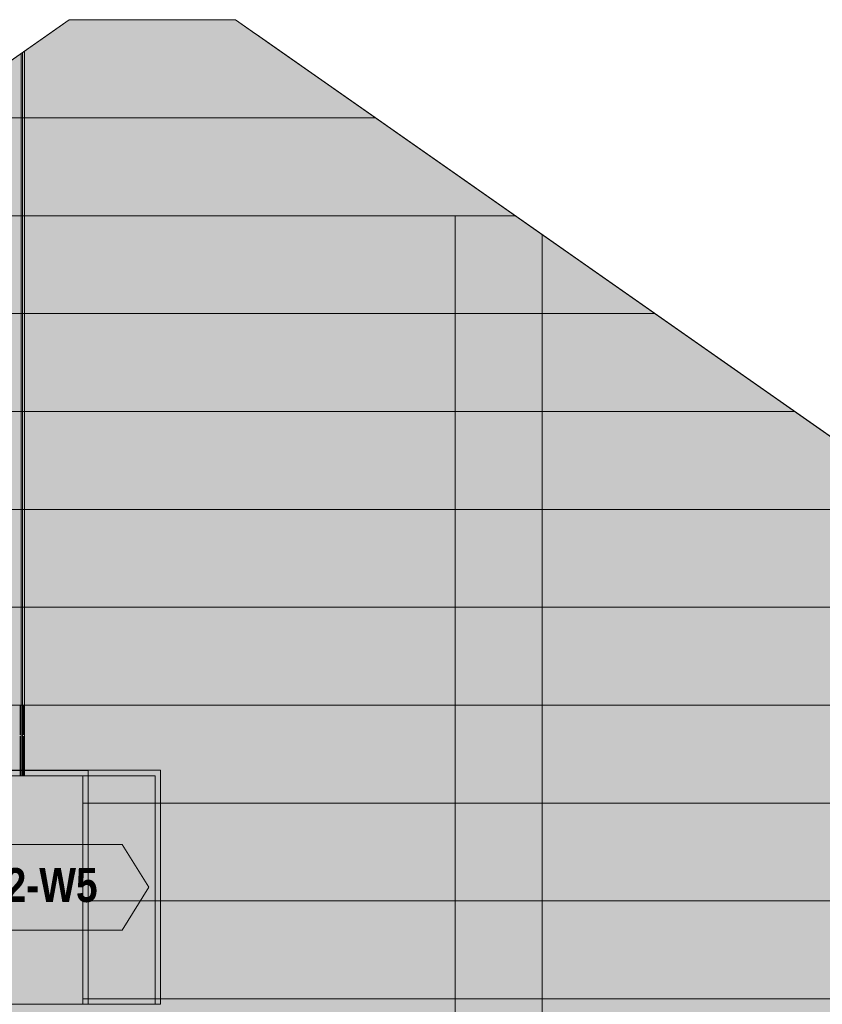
# Model space of a CAD drawing. Header units: millimetres. Extents: x 17 to 413, y 4 to 292.
# Tile 26 of 30: x 229 to 259, y 164 to 201. Entities that reach past the tile are written whole.
import ezdxf
from ezdxf.enums import TextEntityAlignment as Align

# ---------------------------------------------------------------- set-up
doc = ezdxf.new("R2010")
doc.units = ezdxf.units.MM
doc.linetypes.add('DASHED', pattern=[1.524, 1.27, -0.254])
for name, color, linetype in [('FILL-EPS', 7, 'Continuous'), ('FILL-WHITE', 7, 'Continuous'), ('LINE-C_2E8C94', 7, 'Continuous'), ('LINE-C_337880', 7, 'Continuous'), ('LINE-INK', 7, 'Continuous'), ('LINE-TEAL_DK', 7, 'Continuous'), ('LINE-TEAL_DK-DASH', 7, 'DASHED'), ('TEXT-TEAL_DK', 7, 'Continuous')]:
    doc.layers.add(name, color=color, linetype=linetype)
doc.styles.add('OpenSansCondensed-Bold', font='OpenSansCondensed-Bold.ttf')

msp = doc.modelspace()

# ---------------------------------------------------------------- hatches: boundary and pattern name
at = {"layer": 'FILL-EPS', "true_color": 0xccffff}
h = msp.add_hatch(color=7, dxfattribs=at)
h.dxf.hatch_style = 1
h.paths.add_polyline_path([(196.787, 157.202), (196.787, 177.562), (230.393, 201.093), (236.607, 201.093), (270.213, 177.562), (270.213, 157.202), (196.787, 157.202)])
h.paths.add_polyline_path([(227.996, 164.317), (233.6, 164.317), (233.6, 172.855), (227.996, 172.855)], flags=0)
h = msp.add_hatch(color=7, dxfattribs=at)
h.dxf.hatch_style = 1
h.paths.add_polyline_path([(196.787, 157.202), (196.787, 177.562), (196.866, 177.617), (230.393, 201.093), (236.607, 201.093), (237.361, 200.565), (237.374, 200.556), (237.374, 200.556), (237.374, 200.556), (237.374, 200.556), (270.134, 177.617), (270.213, 177.562), (270.213, 175.49), (270.213, 157.202)])
h.paths.add_polyline_path([(227.796, 164.317), (233.8, 164.317), (233.8, 173.055), (227.796, 173.055)], flags=0)
h = msp.add_hatch(color=7, dxfattribs=at)
h.dxf.hatch_style = 1
h.paths.add_polyline_path([(196.787, 157.202), (196.787, 175.49), (196.866, 175.49), (196.866, 177.617), (197.318, 177.933), (229.625, 200.555), (229.626, 200.556), (229.72, 200.622), (230.393, 201.093), (236.607, 201.093), (270.134, 177.617), (270.134, 175.49), (270.213, 175.49), (270.213, 157.202)])
h.paths.add_polyline_path([(225.113, 173.054), (225.1, 173.055), (225.1, 164.317), (231.104, 164.317), (231.104, 173.055), (225.113, 173.055)], flags=0)
h = msp.add_hatch(color=7, dxfattribs=at)
h.dxf.hatch_style = 1
h.paths.add_polyline_path([(196.787, 157.202), (196.787, 177.562), (230.393, 201.093), (236.607, 201.093), (270.213, 177.562), (270.213, 157.202)])
h.paths.add_polyline_path([(225.3, 172.855), (225.3, 164.317), (230.904, 164.317), (230.904, 172.855)], flags=0)
h = msp.add_hatch(color=7, dxfattribs=at)
h.dxf.hatch_style = 1
h.paths.add_polyline_path([(236.607, 201.093), (236.598, 201.102), (236.607, 201.093)])
h = msp.add_hatch(color=7, dxfattribs=at)
h.dxf.hatch_style = 1
h.paths.add_polyline_path([(225.1, 173.055), (231.104, 173.055), (231.104, 164.317), (230.904, 164.317), (230.904, 172.855), (225.3, 172.855), (225.3, 164.317), (225.1, 164.317)])
h = msp.add_hatch(color=7, dxfattribs=at)
h.dxf.hatch_style = 1
h.paths.add_polyline_path([(227.796, 173.055), (233.8, 173.055), (233.8, 164.317), (233.6, 164.317), (233.6, 172.855), (227.996, 172.855), (227.996, 164.317), (227.796, 164.317)])
at = {"layer": 'FILL-WHITE', "true_color": 0xffffff}
h = msp.add_hatch(color=7, dxfattribs=at)
h.dxf.hatch_style = 1
h.paths.add_polyline_path([(225.1, 164.317), (225.1, 173.051), (231.1, 173.051), (231.1, 164.317)])
h = msp.add_hatch(color=7, dxfattribs=at)
h.dxf.hatch_style = 1
h.paths.add_polyline_path([(225.1, 164.317), (225.1, 173.051), (231.1, 173.051), (231.1, 164.317)])
h = msp.add_hatch(color=7, dxfattribs=at)
h.dxf.hatch_style = 1
h.paths.add_polyline_path([(225.1, 164.317), (225.1, 173.051), (231.1, 173.051), (231.1, 164.317)])
h = msp.add_hatch(color=7, dxfattribs=at)
h.dxf.hatch_style = 1
h.paths.add_polyline_path([(222.833, 168.684), (223.833, 170.284), (232.367, 170.284), (233.367, 168.684), (232.367, 167.084), (223.833, 167.084)])

# ---------------------------------------------------------------- linework, layer by layer
at = {"layer": 'LINE-C_2E8C94', "lineweight": 5}
for points in [[(196.787, 157.202), (196.787, 177.562), (196.787, 177.562), (196.787, 177.562), (230.393, 201.093), (236.607, 201.093), (236.607, 201.093), (236.607, 201.093), (236.607, 201.093), (236.607, 201.093), (270.213, 177.562), (270.213, 157.202), (270.213, 157.202), (196.787, 157.202), (196.787, 157.202)], [(196.787, 157.202), (196.787, 177.562), (196.866, 177.617), (230.393, 201.093), (236.607, 201.093), (237.361, 200.565), (237.374, 200.556), (237.374, 200.556), (237.374, 200.556), (237.374, 200.556), (270.134, 177.617), (270.213, 177.562), (270.213, 175.49), (270.213, 157.202)], [(196.787, 157.202), (196.787, 175.49), (196.866, 175.49), (196.866, 177.617), (197.318, 177.933), (229.625, 200.555), (229.626, 200.556), (229.626, 200.556), (229.72, 200.622), (230.393, 201.093), (236.607, 201.093), (236.607, 201.093), (236.607, 201.093), (236.607, 201.093), (270.134, 177.617), (270.134, 175.49), (270.213, 175.49), (270.213, 157.202)], [(196.787, 157.202), (196.787, 177.562), (196.787, 177.562), (230.393, 201.093), (230.393, 201.093), (230.393, 201.093), (236.607, 201.093), (270.213, 177.562), (270.213, 157.202), (196.787, 157.202)], [(236.607, 201.093), (236.598, 201.102), (236.607, 201.093), (236.607, 201.093), (236.607, 201.093)], [(225.113, 173.054), (225.1, 173.055), (225.1, 164.317), (231.104, 164.317), (231.104, 173.055), (225.113, 173.055)], [(225.1, 173.055), (231.104, 173.055), (231.104, 164.317), (230.904, 164.317), (230.904, 164.317), (230.904, 172.855), (225.3, 172.855), (225.3, 164.317), (225.1, 164.317), (225.1, 173.055)], [(227.796, 173.055), (233.8, 173.055), (233.8, 164.317), (233.6, 164.317), (233.6, 172.855), (227.996, 172.855), (227.996, 164.317), (227.996, 164.317), (227.796, 164.317), (227.796, 173.055)], [(227.796, 164.317), (233.8, 164.317), (233.8, 173.055), (227.796, 173.055)], [(225.3, 172.855), (225.3, 164.317), (230.904, 164.317), (230.904, 172.855)], [(227.996, 164.317), (233.6, 164.317), (233.6, 172.855), (227.996, 172.855)]]:
    msp.add_lwpolyline(points, close=True, dxfattribs=at)
at = {"layer": 'LINE-C_337880', "lineweight": 5}
for p, q in [((228.597, 197.435), (228.597, 199.826)), ((228.597, 197.435), (228.597, 199.826)), ((228.649, 197.435), (228.649, 199.862)), ((228.649, 197.435), (228.649, 199.862)), ((228.725, 197.435), (228.725, 199.915)), ((228.725, 197.435), (228.725, 199.915)), ((225.183, 197.435), (228.649, 197.435)), ((225.183, 197.435), (228.649, 197.435)), ((228.597, 193.778), (228.597, 197.435)), ((228.597, 197.435), (241.817, 197.435)), ((228.597, 193.778), (228.597, 197.435)), ((228.597, 197.435), (241.817, 197.435)), ((228.65, 193.778), (228.65, 197.435)), ((228.65, 193.778), (228.65, 197.435)), ((228.725, 193.778), (228.725, 197.435)), ((228.725, 197.435), (241.817, 197.435)), ((228.725, 193.778), (228.725, 197.435)), ((228.725, 197.435), (241.817, 197.435)), ((219.96, 193.778), (228.65, 193.778)), ((219.96, 193.778), (228.65, 193.778)), ((228.597, 190.12), (228.597, 193.778)), ((228.597, 193.778), (247.04, 193.778)), ((228.597, 190.12), (228.597, 193.778)), ((228.597, 193.778), (247.04, 193.778)), ((228.65, 190.12), (228.65, 193.778)), ((228.65, 190.12), (228.65, 193.778)), ((228.725, 190.12), (228.725, 193.778)), ((228.725, 193.778), (244.815, 193.778)), ((228.725, 190.12), (228.725, 193.778)), ((228.725, 193.778), (244.815, 193.778)), ((244.815, 190.12), (244.815, 193.778)), ((244.815, 193.778), (247.04, 193.778)), ((244.815, 190.12), (244.815, 193.778)), ((244.815, 193.778), (247.04, 193.778)), ((248.066, 190.12), (248.066, 193.059)), ((248.066, 190.12), (248.066, 193.059)), ((214.736, 190.12), (228.649, 190.12)), ((214.736, 190.12), (228.649, 190.12)), ((228.597, 186.462), (228.597, 190.12)), ((228.597, 190.12), (244.815, 190.12)), ((228.597, 186.462), (228.597, 190.12)), ((228.597, 190.12), (244.815, 190.12)), ((228.649, 186.462), (228.649, 190.12)), ((228.649, 186.462), (228.649, 190.12)), ((228.725, 186.462), (228.725, 190.12)), ((228.725, 190.12), (244.815, 190.12)), ((228.725, 186.462), (228.725, 190.12)), ((228.725, 190.12), (244.815, 190.12)), ((244.815, 190.12), (248.066, 190.12)), ((244.815, 190.12), (248.066, 190.12)), ((244.815, 186.462), (244.815, 190.12)), ((244.815, 190.12), (248.066, 190.12)), ((244.815, 186.462), (244.815, 190.12)), ((244.815, 190.12), (248.066, 190.12)), ((248.066, 186.462), (248.066, 190.12)), ((248.066, 190.12), (252.264, 190.12)), ((248.066, 186.462), (248.066, 190.12)), ((248.066, 190.12), (252.264, 190.12)), ((248.066, 190.12), (252.264, 190.12)), ((248.066, 190.12), (252.264, 190.12)), ((218.934, 186.462), (228.649, 186.462)), ((218.934, 186.462), (228.649, 186.462)), ((228.597, 182.805), (228.597, 186.462)), ((228.597, 186.462), (244.815, 186.462)), ((228.597, 182.805), (228.597, 186.462)), ((228.597, 186.462), (244.815, 186.462)), ((228.649, 182.805), (228.649, 186.462)), ((228.649, 182.805), (228.649, 186.462)), ((228.725, 182.805), (228.725, 186.462)), ((228.725, 186.462), (244.815, 186.462)), ((228.725, 182.805), (228.725, 186.462)), ((228.725, 186.462), (244.815, 186.462)), ((244.815, 182.805), (244.815, 186.462)), ((244.815, 186.462), (248.066, 186.462)), ((244.815, 182.805), (244.815, 186.462)), ((244.815, 186.462), (248.066, 186.462)), ((244.815, 186.462), (248.066, 186.462)), ((244.815, 186.462), (248.066, 186.462)), ((248.066, 186.462), (257.488, 186.462)), ((248.066, 186.462), (257.488, 186.462)), ((248.066, 182.805), (248.066, 186.462)), ((248.066, 186.462), (257.488, 186.462)), ((248.066, 182.805), (248.066, 186.462)), ((248.066, 186.462), (257.488, 186.462)), ((222.185, 182.805), (228.649, 182.805)), ((222.185, 182.805), (228.649, 182.805)), ((228.597, 179.147), (228.597, 182.805)), ((228.597, 182.805), (244.815, 182.805)), ((228.597, 179.147), (228.597, 182.805)), ((228.597, 182.805), (244.815, 182.805)), ((228.649, 179.147), (228.649, 182.805)), ((228.649, 179.147), (228.649, 182.805)), ((228.725, 179.147), (228.725, 182.805)), ((228.725, 182.805), (244.815, 182.805)), ((228.725, 179.147), (228.725, 182.805)), ((228.725, 182.805), (244.815, 182.805)), ((244.815, 182.805), (248.066, 182.805)), ((244.815, 182.805), (248.066, 182.805)), ((244.815, 179.147), (244.815, 182.805)), ((244.815, 182.805), (248.066, 182.805)), ((244.815, 179.147), (244.815, 182.805)), ((244.815, 182.805), (248.066, 182.805)), ((248.066, 179.147), (248.066, 182.805)), ((248.066, 182.805), (262.711, 182.805)), ((248.066, 179.147), (248.066, 182.805)), ((248.066, 182.805), (262.711, 182.805)), ((248.066, 182.805), (262.711, 182.805)), ((248.066, 182.805), (262.711, 182.805)), ((222.185, 179.147), (228.649, 179.147)), ((222.185, 179.147), (228.649, 179.147)), ((228.597, 175.49), (228.597, 179.147)), ((228.597, 179.147), (244.815, 179.147)), ((228.597, 175.49), (228.597, 179.147)), ((228.597, 179.147), (244.815, 179.147)), ((228.649, 175.49), (228.649, 179.147)), ((228.649, 175.49), (228.649, 179.147)), ((228.725, 175.49), (228.725, 179.147)), ((228.725, 179.147), (244.815, 179.147)), ((228.725, 175.49), (228.725, 179.147)), ((228.725, 179.147), (244.815, 179.147)), ((244.815, 175.49), (244.815, 179.147)), ((244.815, 179.147), (248.066, 179.147)), ((244.815, 175.49), (244.815, 179.147)), ((244.815, 179.147), (248.066, 179.147)), ((244.815, 179.147), (248.066, 179.147)), ((244.815, 179.147), (248.066, 179.147)), ((248.066, 179.147), (264.322, 179.147)), ((248.066, 179.147), (264.322, 179.147)), ((248.066, 175.49), (248.066, 179.147)), ((248.066, 179.147), (264.322, 179.147)), ((248.066, 175.49), (248.066, 179.147)), ((248.066, 179.147), (264.322, 179.147)), ((222.185, 175.49), (228.649, 175.49)), ((222.185, 175.49), (228.649, 175.49)), ((228.597, 175.49), (244.815, 175.49)), ((228.597, 173.063), (228.597, 175.49)), ((228.597, 175.49), (244.815, 175.49)), ((228.597, 172.863), (228.597, 175.49)), ((228.649, 172.863), (228.649, 175.49)), ((228.649, 173.063), (228.649, 175.49)), ((228.725, 175.49), (244.815, 175.49)), ((228.725, 172.863), (228.725, 175.49)), ((228.725, 175.49), (244.815, 175.49)), ((228.725, 173.063), (228.725, 175.49)), ((244.815, 175.49), (248.066, 175.49)), ((244.815, 175.49), (248.066, 175.49)), ((244.815, 171.832), (244.815, 175.49)), ((244.815, 175.49), (248.066, 175.49)), ((244.815, 171.832), (244.815, 175.49)), ((244.815, 175.49), (248.066, 175.49)), ((248.066, 171.832), (248.066, 175.49)), ((248.066, 175.49), (264.322, 175.49)), ((248.066, 171.832), (248.066, 175.49)), ((248.066, 175.49), (264.322, 175.49)), ((248.066, 175.49), (264.322, 175.49)), ((248.066, 175.49), (264.322, 175.49)), ((228.597, 172.863), (228.597, 173.047)), ((228.649, 172.863), (228.649, 173.047)), ((228.725, 172.863), (228.725, 173.047)), ((230.912, 171.832), (231.096, 171.832)), ((230.912, 171.832), (244.815, 171.832)), ((231.112, 171.832), (244.815, 171.832)), ((233.608, 171.832), (244.815, 171.832)), ((233.608, 171.832), (233.792, 171.832)), ((233.808, 171.832), (244.815, 171.832)), ((244.815, 168.174), (244.815, 171.832)), ((244.815, 171.832), (248.066, 171.832)), ((244.815, 168.174), (244.815, 171.832)), ((244.815, 171.832), (248.066, 171.832)), ((244.815, 171.832), (248.066, 171.832)), ((244.815, 171.832), (248.066, 171.832)), ((248.066, 171.832), (264.322, 171.832)), ((248.066, 171.832), (264.322, 171.832)), ((248.066, 168.174), (248.066, 171.832)), ((248.066, 171.832), (264.322, 171.832)), ((248.066, 168.174), (248.066, 171.832)), ((248.066, 171.832), (264.322, 171.832)), ((230.912, 168.174), (231.096, 168.174)), ((230.912, 168.174), (244.815, 168.174)), ((231.112, 168.174), (244.815, 168.174)), ((233.608, 168.174), (244.815, 168.174)), ((233.608, 168.174), (233.792, 168.174)), ((233.808, 168.174), (244.815, 168.174)), ((244.815, 168.174), (248.066, 168.174)), ((244.815, 168.174), (248.066, 168.174)), ((244.815, 164.517), (244.815, 168.174)), ((244.815, 168.174), (248.066, 168.174)), ((244.815, 164.517), (244.815, 168.174)), ((244.815, 168.174), (248.066, 168.174)), ((248.066, 164.517), (248.066, 168.174)), ((248.066, 168.174), (264.322, 168.174)), ((248.066, 164.517), (248.066, 168.174)), ((248.066, 168.174), (264.322, 168.174)), ((248.066, 168.174), (264.322, 168.174)), ((248.066, 168.174), (264.322, 168.174)), ((230.912, 164.517), (231.096, 164.517)), ((230.912, 164.517), (244.815, 164.517)), ((231.112, 164.517), (244.815, 164.517)), ((233.608, 164.517), (244.815, 164.517)), ((233.608, 164.517), (233.792, 164.517)), ((233.808, 164.517), (244.815, 164.517)), ((244.815, 160.859), (244.815, 164.517)), ((244.815, 164.517), (248.066, 164.517)), ((244.815, 160.859), (244.815, 164.517)), ((244.815, 164.517), (248.066, 164.517)), ((244.815, 164.517), (248.066, 164.517)), ((244.815, 164.517), (248.066, 164.517)), ((248.066, 164.517), (264.322, 164.517)), ((248.066, 164.517), (264.322, 164.517)), ((248.066, 160.859), (248.066, 164.517)), ((248.066, 164.517), (264.322, 164.517)), ((248.066, 160.859), (248.066, 164.517)), ((248.066, 164.517), (264.322, 164.517))]:
    msp.add_line(p, q, dxfattribs=at)
at = {"layer": 'LINE-INK', "lineweight": 5}
msp.add_lwpolyline([(225.1, 173.051), (225.1, 173.051), (231.1, 173.051), (231.1, 173.051), (231.1, 173.051), (231.1, 164.317), (231.1, 164.317), (231.1, 164.317), (225.1, 164.317), (225.1, 164.317), (225.1, 164.317), (225.1, 173.051)], close=True, dxfattribs=at)
msp.add_lwpolyline([(225.1, 173.051), (225.1, 173.051), (231.1, 173.051), (231.1, 173.051), (231.1, 173.051), (231.1, 164.317), (231.1, 164.317), (231.1, 164.317), (225.1, 164.317), (225.1, 164.317), (225.1, 164.317), (225.1, 173.051)], close=True, dxfattribs=at)
at = {"layer": 'LINE-TEAL_DK', "lineweight": 5}
msp.add_lwpolyline([(222.833, 168.684), (223.833, 170.284), (232.367, 170.284), (233.367, 168.684), (232.367, 167.084), (223.833, 167.084)], close=True, dxfattribs=at)
at = {"layer": 'LINE-TEAL_DK-DASH', "lineweight": 5}
for p, q in [((228.559, 173.063), (228.559, 175.49)), ((228.559, 172.863), (228.559, 175.49)), ((228.687, 172.863), (228.687, 175.49)), ((228.687, 173.063), (228.687, 175.49)), ((228.559, 172.863), (228.559, 173.047)), ((228.687, 172.863), (228.687, 173.047))]:
    msp.add_line(p, q, dxfattribs=at)

# ---------------------------------------------------------------- texts
at = {"layer": 'TEXT-TEAL_DK', "style": 'OpenSansCondensed-Bold'}
msp.add_text('U1-L2-W5', height=1.27, dxfattribs=at).set_placement((228.1, 168.134), align=Align.CENTER)

doc.saveas('drawing.dxf')
